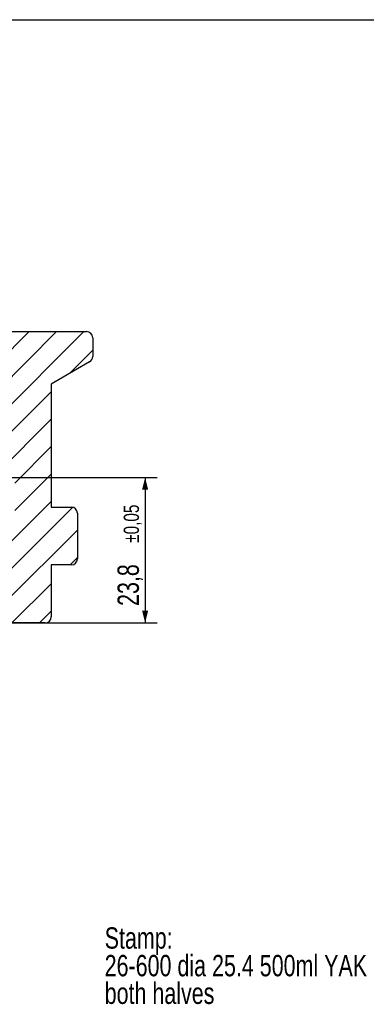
# Model space of a CAD drawing. Header units: millimetres. Extents: x 8 to 586, y 8 to 412.
# Tile 5 of 7: x 328 to 385, y 251 to 412. Entities that reach past the tile are written whole.
import ezdxf

# ---------------------------------------------------------------- set-up
doc = ezdxf.new("R2010")
doc.units = ezdxf.units.MM
for name, color, linetype in [('DIMENSIONS', 2, 'Continuous'), ('HATCH', 3, 'Continuous'), ('TEXT', 2, 'Continuous')]:
    doc.layers.add(name, color=color, linetype=linetype)
doc.layers.add('OUTLINE', color=7, linetype='Continuous', lineweight=25)
doc.styles.add('SLDTEXTSTYLE1', font='TXT', dxfattribs={"width": 0.75})
doc.dimstyles.new('SLDDIMSTYLE13', dxfattribs={"dimtxt": 3.5, "dimasz": 2, "dimexe": 0, "dimexo": 0.0625, "dimgap": 0.875, "dimtad": 1, "dimdec": 1, "dimrnd": 1e-09, "dimzin": 12, "dimdsep": 46, "dimtxsty": 'SLDTEXTSTYLE1', "dimsah": 1, "dimcen": 0.09, "dimadec": 0, "dimazin": 3, "dimtol": 1, "dimtp": 0.05, "dimtm": 0.05, "dimtfac": 1, "dimtofl": 0, "dimtmove": 0, "dimatfit": 3, "dimfxl": 0, "dimfrac": 2, "dimtolj": 1, "dimarcsym": 0})

# ---------------------------------------------------------------- blocks, each defined once
blk = doc.blocks.new('_D_14')
at = {"layer": 'DIMENSIONS'}
for p, q in [((296.4029050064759, 337.0265909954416), (350.4721497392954, 337.0265909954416)), ((348.4721497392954, 337.0265909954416), (348.4721497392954, 313.2265909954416)), ((296.4029050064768, 313.2265909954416), (350.4721497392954, 313.2265909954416))]:
    blk.add_line(p, q, dxfattribs=at)
for points in [[(348.4721497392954, 337.0265909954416), (347.9721497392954, 335.0265909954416), (348.9721497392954, 335.0265909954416)], [(348.4721497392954, 313.2265909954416), (348.9721497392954, 315.2265909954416), (347.9721497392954, 315.2265909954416)]]:
    blk.add_solid(points, dxfattribs=at)
at = {"layer": 'DIMENSIONS', "attachment_point": 1, "rotation": 90.00000000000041, "style": 'SLDTEXTSTYLE1'}
for s, insert, char_height in [('±0,05', (344.9722584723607, 326.3334296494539), 2.5), ('23,8', (343.9604128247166, 315.9949067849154), 3.5)]:
    blk.add_mtext(s, dxfattribs=dict(at, insert=insert, char_height=char_height))
blk = doc.blocks.new('SW_NOTE_0_8')
at = {"layer": 'TEXT', "color": 0, "char_height": 3.5, "attachment_point": 1, "style": 'SLDTEXTSTYLE1'}
for s, insert in [('Stamp:', (-55.53417569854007, 0.04120969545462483)), ('26-600 dia 25.4 500ml YAK DA SEBE/Serial No. /BIE', (-55.53417569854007, -4.484484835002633)), ('both halves', (-55.53417569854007, -9.01017936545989))]:
    blk.add_mtext(s, dxfattribs=dict(at, insert=insert))

msp = doc.modelspace()

# ---------------------------------------------------------------- hatches: boundary and pattern name
at = {"layer": 'HATCH'}
h = msp.add_hatch(dxfattribs=at)
h.set_pattern_fill('ANSI31', color=256, angle=2.8e-322, style=0)
h.set_pattern_definition([(45, (0, 0), (-2.245064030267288, 2.245064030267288), [])])
edge = h.paths.add_edge_path(flags=0)
edge.add_arc((315.9529050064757, 338.5265909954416), 1.5, 180, 270.0000000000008)
edge.add_line((315.9529050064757, 337.0265909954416), (326.1529050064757, 337.0265909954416))
edge.add_arc((326.1529050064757, 336.0265909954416), 1, -7.958078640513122e-13, 89.9999999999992, ccw=False)
edge.add_line((327.1529050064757, 336.0265909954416), (327.1529050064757, 328.5065909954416))
edge.add_arc((326.1529050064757, 328.5065909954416), 1, 270, 360, ccw=False)
edge.add_line((326.1529050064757, 327.5065909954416), (319.0529050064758, 327.5065909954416))
edge.add_arc((319.0529050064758, 326.5065909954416), 1, 90, 180)
edge.add_line((318.0529050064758, 326.5065909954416), (318.0529050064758, 320.2265909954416))
edge.add_line((318.0529050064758, 320.2265909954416), (318.8567525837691, 317.2265909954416))
edge.add_line((318.8567525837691, 317.2265909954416), (325.6529050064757, 317.2265909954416))
edge.add_line((325.6529050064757, 317.2265909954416), (325.6529050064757, 314.2265909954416))
edge.add_arc((326.6529050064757, 314.2265909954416), 1, 180, 270.0000000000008)
edge.add_line((326.6529050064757, 313.2265909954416), (332.1029050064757, 313.2265909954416))
edge.add_arc((332.1029050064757, 314.2265909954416), 1, 270.0000000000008, 360.0000000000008)
edge.add_line((333.1029050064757, 314.2265909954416), (333.1029050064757, 322.7265909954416))
edge.add_line((333.1029050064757, 322.7265909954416), (336.4029050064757, 322.7265909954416))
edge.add_arc((336.4029050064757, 323.7265909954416), 1, 270.0000000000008, 360.0000000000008)
edge.add_line((337.4029050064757, 323.7265909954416), (337.4029050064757, 331.1765909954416))
edge.add_arc((336.4029050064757, 331.1765909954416), 1, 0, 90)
edge.add_line((336.4029050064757, 332.1765909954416), (333.1029050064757, 332.1765909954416))
edge.add_line((333.1029050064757, 332.1765909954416), (333.1029050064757, 352.3265909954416))
edge.add_line((333.1029050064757, 352.3265909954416), (339.4029050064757, 355.9638976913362))
edge.add_arc((338.9029050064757, 356.8299230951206), 1, 299.9999999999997, 360.0000000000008)
edge.add_line((339.9029050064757, 356.8299230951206), (339.9029050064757, 359.9265909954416))
edge.add_arc((338.9029050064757, 359.9265909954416), 1, 0, 90)
edge.add_line((338.9029050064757, 360.9265909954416), (319.0029050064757, 360.9265909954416))
edge.add_line((319.0029050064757, 360.9265909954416), (315.9029050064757, 364.0265909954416))
edge.add_line((315.9029050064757, 364.0265909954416), (308.1029050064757, 364.0265909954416))
edge.add_line((308.1029050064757, 364.0265909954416), (308.1029050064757, 362.6014696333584))
edge.add_arc((308.9029050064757, 362.6014696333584), 0.7999999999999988, 180, 246.8676036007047)
edge.add_arc((307.8029050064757, 360.0265909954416), 2.000000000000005, -2.0058225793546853, 66.86760360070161, ccw=False)
edge.add_arc((284.8169976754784, 360.8316153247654), 25.00000000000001, 336.544411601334, 357.994177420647, ccw=False)
edge.add_arc((309.9529050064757, 349.9253711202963), 2.4, 156.5444116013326, 232.8827365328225)
edge.add_arc((308.2029050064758, 347.612904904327), 0.4999999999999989, -7.958078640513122e-13, 52.88273653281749, ccw=False)
edge.add_line((308.7029050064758, 347.612904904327), (308.7029050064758, 347.3765909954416))
edge.add_arc((304.7029050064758, 347.3765909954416), 3.999999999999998, 324.0201994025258, 360, ccw=False)
edge.add_line((307.9398016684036, 345.0265909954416), (314.4529050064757, 342.6560152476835))
edge.add_line((314.4529050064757, 342.6560152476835), (314.4529050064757, 338.5265909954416))

# ---------------------------------------------------------------- linework, layer by layer
at = {"layer": 'OUTLINE'}
for p, q in [((8.000000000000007, 412), (586, 412)), ((319.0029050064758, 360.9265909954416), (338.9029050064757, 360.9265909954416)), ((339.9029050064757, 359.9265909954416), (339.9029050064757, 356.8299230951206)), ((339.4029050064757, 355.9638976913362), (333.1029050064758, 352.3265909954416)), ((333.1029050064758, 352.3265909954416), (333.1029050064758, 332.1765909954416)), ((333.1029050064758, 332.1765909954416), (336.4029050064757, 332.1765909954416)), ((337.4029050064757, 331.1765909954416), (337.4029050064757, 323.7265909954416)), ((333.1029050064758, 322.7265909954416), (333.1029050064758, 314.2265909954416)), ((336.4029050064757, 322.7265909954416), (333.1029050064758, 322.7265909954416)), ((332.1029050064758, 313.2265909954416), (326.6529050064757, 313.2265909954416))]:
    msp.add_line(p, q, dxfattribs=at)
for centre, radius, start, end in [((338.9029050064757, 359.9265909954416), 1, 0, 90), ((338.9029050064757, 356.8299230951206), 1.000000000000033, 299.9999999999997, 0), ((336.4029050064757, 331.1765909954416), 1, 0, 90), ((336.4029050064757, 323.7265909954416), 1, 270.0000000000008, 0), ((332.1029050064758, 314.2265909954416), 1, 270.0000000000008, 0)]:
    msp.add_arc(centre, radius, start, end, dxfattribs=at)

# ---------------------------------------------------------------- block references
at = {"layer": 'TEXT'}
msp.add_blockref('SW_NOTE_0_8', (397.3938740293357, 263.3304572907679), dxfattribs=at)

# ---------------------------------------------------------------- dimensions: what is measured, and where the dimension line sits
at = {"layer": 'DIMENSIONS'}
dim = msp.add_linear_dim(base=(348.4721497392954, 313.2265909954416), p1=(295.4029050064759, 337.0265909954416), p2=(295.4029050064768, 313.2265909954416), angle=90.0000000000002, dimstyle='SLDDIMSTYLE13', dxfattribs=at)
dim.commit()
dim.dimension.update_dxf_attribs({"geometry": '_D_14', "text_midpoint": (348.4721497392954, 325.1265909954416), "dimtype": 160})

doc.saveas('drawing.dxf')
